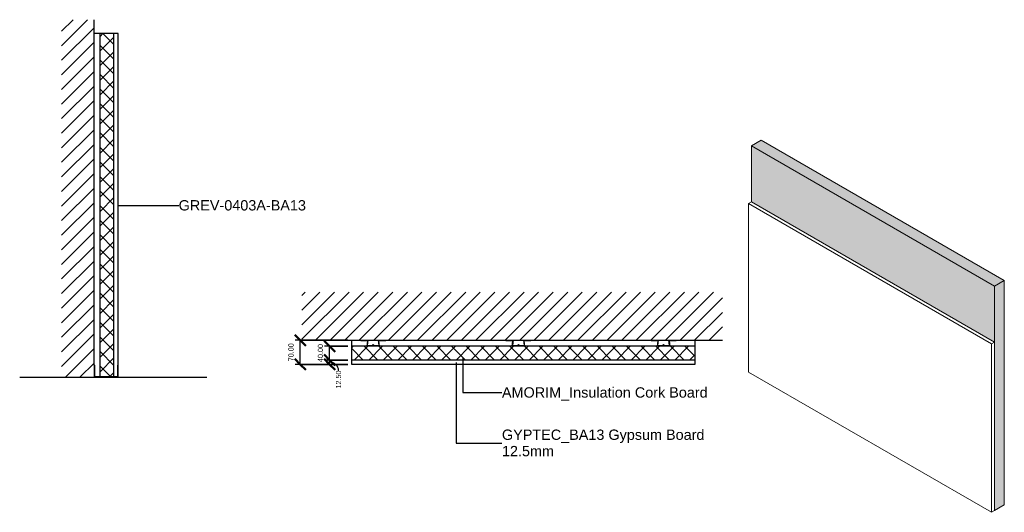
# Model space of a CAD drawing. Header units: millimetres. Extents: x -324 to 2541, y -393 to 1041.
import ezdxf

# ---------------------------------------------------------------- set-up
doc = ezdxf.new("R2010")
doc.units = ezdxf.units.MM
for name, color, linetype, lineweight in [('A-ANNO-DIMS', 211, 'Continuous', 30), ('A-ANNO-DIMS-10', 211, 'Continuous', 30), ('A-ANNO-IDEN', 131, 'Continuous', 30), ('A-DETL-GENF', 92, 'Continuous', 18), ('A-DETL-THIN', 151, 'Continuous', 25), ('A-FLOR-LEVL', 51, 'Continuous', 30), ('A-PART', 2, 'Continuous', 18), ('A-WALL', 113, 'Continuous', 25), ('A-WALL-IDEN', 211, 'Continuous', 30), ('A-WALL-PATT', 111, 'Continuous', 25), ('I-WALL', 2, 'Continuous', 25)]:
    doc.layers.add(name, color=color, linetype=linetype, lineweight=lineweight)
doc.styles.add('Arial', font='arial.ttf', dxfattribs={"height": 30})
doc.styles.add('Arial_1', font='arial.ttf', dxfattribs={"height": 15})
doc.dimstyles.new('Diagonal', dxfattribs={"dimscale": 304.8, "dimtxt": 15.303891, "dimasz": 0.104167, "dimexe": 0.049213, "dimexo": 0.032808, "dimgap": 0.049213, "dimtad": 1, "dimrnd": 0.01, "dimzin": 0, "dimdsep": 46, "dimtxsty": 'Arial_1', "dimblk1": 'OBLIQUE', "dimblk2": 'OBLIQUE', "dimsah": 1, "dimcen": 0.09, "dimazin": 0, "dimtfac": 1, "dimtdec": 4, "dimtix": 1, "dimtmove": 0, "dimatfit": 3, "dimfxl": 1, "dimtvp": 1, "dimtolj": 1, "dimtzin": 0, "dimarcsym": 2})
doc.dimstyles.new('Diagonal_1', dxfattribs={"dimscale": 304.8, "dimtxt": 15.303891, "dimasz": 0.104167, "dimexe": 0.049213, "dimexo": 0.032808, "dimgap": 0.049213, "dimtad": 1, "dimrnd": 0.01, "dimzin": 0, "dimdsep": 46, "dimtxsty": 'Arial_1', "dimblk1": 'OBLIQUE', "dimblk2": 'OBLIQUE', "dimsah": 1, "dimcen": 0.09, "dimazin": 0, "dimtfac": 1, "dimtdec": 4, "dimtix": 1, "dimtmove": 1, "dimatfit": 3, "dimfxl": 1, "dimtvp": 1, "dimtolj": 1, "dimtzin": 0, "dimarcsym": 2})

# ---------------------------------------------------------------- blocks, each defined once
blk = doc.blocks.new('metal-framing_raia - 70mm-7427-Section 1')
at = {"layer": 'A-DETL-GENF'}
for p, q in [((-105.5, 35), (-107.5, 35)), ((-107.5, 35), (-107.5, 0)), ((-107.5, 6), (-107.5, 29)), ((-105.5, 2), (-105.5, 35)), ((-105.5, 29), (-105.5, 6)), ((-37.5, 35), (-39.5, 35)), ((-39.5, 35), (-39.5, 2)), ((-39.5, 29), (-39.5, 6)), ((-37.5, 0), (-37.5, 35)), ((-37.5, 6), (-37.5, 29)), ((-107.5, 0), (-37.5, 0)), ((-39.5, 2), (-105.5, 2))]:
    blk.add_line(p, q, dxfattribs=at)
blk = doc.blocks.new('Repeating Detail - 33mm-15233-Level 1')
at = {"layer": 'A-DETL-GENF'}
for p, q in [((-38, 17), (-60, 17)), ((-60, 17), (-60, 15)), ((-60, 15), (-40.3, 15)), ((-40.3, 15), (-42.3, 0)), ((-42.3, 0), (-25.5, 0)), ((-40, 2), (-38, 17)), ((-26.4, 2), (-40, 2)), ((-23.6, 4.8), (-26.4, 2)), ((-25.5, 0), (-23.6, 2)), ((-20.8, 2), (-23.6, 4.8)), ((-23.6, 2), (-21.6, 0)), ((-7.1, 2), (-20.8, 2)), ((13, 17), (-9.1, 17)), ((-9.1, 17), (-7.1, 2)), ((-4.8, 0), (-6.8, 15)), ((-6.8, 15), (13, 15)), ((13, 15), (13, 17)), ((384.5, 17), (362.5, 17)), ((362.5, 17), (362.5, 15)), ((362.5, 15), (382.2, 15)), ((382.2, 15), (380.2, 0)), ((382.5, 2), (384.5, 17)), ((396.1, 2), (382.5, 2)), ((398.9, 4.8), (396.1, 2)), ((397, 0), (398.9, 2)), ((401.7, 2), (398.9, 4.8)), ((398.9, 2), (400.9, 0)), ((415.4, 2), (401.7, 2)), ((435.5, 17), (413.4, 17)), ((413.4, 17), (415.4, 2)), ((417.7, 0), (415.7, 15)), ((415.7, 15), (435.5, 15)), ((435.5, 15), (435.5, 17)), ((807, 17), (785, 17)), ((785, 17), (785, 15)), ((785, 15), (804.7, 15)), ((804.7, 15), (802.7, 0)), ((805, 2), (807, 17)), ((818.6, 2), (805, 2)), ((821.4, 4.8), (818.6, 2)), ((819.5, 0), (821.4, 2)), ((824.2, 2), (821.4, 4.8)), ((821.4, 2), (823.4, 0)), ((837.9, 2), (824.2, 2)), ((858, 17), (835.9, 17)), ((835.9, 17), (837.9, 2)), ((840.2, 0), (838.2, 15)), ((838.2, 15), (858, 15)), ((858, 15), (858, 17)), ((-21.6, 0), (-4.8, 0)), ((380.2, 0), (397, 0)), ((400.9, 0), (417.7, 0)), ((802.7, 0), (819.5, 0)), ((823.4, 0), (840.2, 0))]:
    blk.add_line(p, q, dxfattribs=at)
blk = doc.blocks.new('DIMBLOCK1-Level 1')
at = {"layer": 'A-ANNO-DIMS-10', "lineweight": 50}
for p, q in [((492.2, 107.7), (476.4, 123.6)), ((492.2, 107.7), (508.1, 91.9)), ((492.2, 37.7), (476.4, 53.6)), ((492.2, 37.7), (508.1, 21.9))]:
    blk.add_line(p, q, dxfattribs=at)
at = {"layer": 'A-ANNO-DIMS-10'}
for p, q in [((631.1, 107.7), (477.2, 107.7)), ((492.2, 37.7), (492.2, 107.7)), ((492.2, 107.7), (631.1, 107.7)), ((631.1, 37.7), (477.2, 37.7)), ((492.2, 37.7), (631.1, 37.7))]:
    blk.add_line(p, q, dxfattribs=at)
at = {"layer": 'A-ANNO-DIMS-10', "color": 0, "insert": (457.8, 46.7), "char_height": 15, "width": 62.44, "attachment_point": 1, "rotation": 90, "line_spacing_factor": 0.941778, "style": 'Arial_1'}
blk.add_mtext('70.00', dxfattribs=at)
blk = doc.blocks.new('_Oblique')
at = {"color": 0, "linetype": 'ByBlock', "lineweight": -2}
blk.add_line((-0.5, -0.5), (0.5, 0.5), dxfattribs=at)
blk = doc.blocks.new('DIMBLOCK2-Level 1')
at = {"layer": 'A-ANNO-DIMS-10', "lineweight": 50}
for p, q in [((577.8, 50.2), (561.9, 66.1)), ((577.8, 37.7), (561.9, 53.6)), ((577.8, 50.2), (593.7, 34.4)), ((577.8, 37.7), (593.7, 21.9))]:
    blk.add_line(p, q, dxfattribs=at)
at = {"layer": 'A-ANNO-DIMS-10'}
for p, q in [((631.1, 50.2), (562.8, 50.2)), ((631.1, 37.7), (562.8, 37.7)), ((577.8, 37.7), (577.8, 50.2)), ((577.8, 50.2), (631.1, 50.2)), ((577.8, 37.7), (631.1, 37.7))]:
    blk.add_line(p, q, dxfattribs=at)
blk.add_ellipse((577.8, 19.3), major_axis=(-25.9, 0), ratio=0.952083, start_param=3.141593, end_param=4.712389, dxfattribs=at)
at = {"layer": 'A-ANNO-DIMS-10', "color": 0, "insert": (596, -32.7), "char_height": 15, "width": 62.44, "attachment_point": 1, "rotation": 90, "line_spacing_factor": 0.941778, "style": 'Arial_1'}
blk.add_mtext('12.50', dxfattribs=at)
blk = doc.blocks.new('DIMBLOCK3-Level 1')
at = {"layer": 'A-ANNO-DIMS-10', "lineweight": 50}
for p, q in [((577.8, 90.2), (561.9, 106.1)), ((577.8, 90.2), (593.7, 74.4)), ((577.8, 50.2), (561.9, 66.1)), ((577.8, 50.2), (593.7, 34.4))]:
    blk.add_line(p, q, dxfattribs=at)
at = {"layer": 'A-ANNO-DIMS-10'}
for p, q in [((631.1, 90.2), (562.8, 90.2)), ((577.8, 50.2), (577.8, 90.2)), ((577.8, 90.2), (631.1, 90.2)), ((631.1, 50.2), (562.8, 50.2)), ((577.8, 50.2), (631.1, 50.2))]:
    blk.add_line(p, q, dxfattribs=at)
at = {"layer": 'A-ANNO-DIMS-10', "color": 0, "insert": (543.3, 44.2), "char_height": 15, "width": 62.44, "attachment_point": 1, "rotation": 90, "line_spacing_factor": 0.941778, "style": 'Arial_1'}
blk.add_mtext('40.00', dxfattribs=at)

msp = doc.modelspace()

# ---------------------------------------------------------------- hatches: boundary and pattern name
at = {"layer": 'A-DETL-GENF'}
h = msp.add_hatch(dxfattribs=at)
h.set_pattern_fill('FP_2', style=0, pattern_type=2)
h.set_pattern_definition([(45, (-39.827, 1000), (-21.2132, 21.2132), [])])
h.paths.add_polyline_path([(-107.5, 0), (-107.5, 1040.534), (-202.187, 1040.534), (-202.187, 0)])
h = msp.add_hatch(dxfattribs=at)
h.set_pattern_fill('FP_4', style=0, pattern_type=2)
h.set_pattern_definition([(45, (641.1, 0), (-21.2132, 21.2132), [])])
h.paths.add_polyline_path([(1535.107, 107.75), (1720.957, 107.75), (1720.957, 247.627), (497.249, 247.627), (497.249, 107.75), (1532.822, 107.75)])
at = {"layer": 'A-PART'}
for points in [[(2512.563, 265.463), (2540.848, 281.793), (1833.741, 690.042), (1805.456, 673.712)], [(2512.563, 102.164), (2512.563, 265.463), (1805.456, 673.712), (1805.456, 510.412), (2503.724, 107.267)], [(2512.563, -387.734), (2540.848, -371.404), (2540.848, 281.793), (2512.563, 265.463)]]:
    msp.add_hatch(color=256, dxfattribs=at).paths.add_polyline_path(points)
at = {"layer": 'A-WALL-PATT', "lineweight": 18}
h = msp.add_hatch(dxfattribs=at)
h.set_pattern_fill('FP_1', color=256, style=0, pattern_type=2)
h.set_pattern_definition([(45, (-39.827, 1000), (-21.2132, 21.2132), []), (135, (-39.827, 1000), (-21.2132, -21.2132), [])])
h.paths.add_polyline_path([(-50.25, 2), (-50.25, 1000), (-90.25, 1000), (-90.25, 2)])
h = msp.add_hatch(dxfattribs=at)
h.set_pattern_fill('FP_3', color=256, style=0, pattern_type=2)
h.set_pattern_definition([(45, (641.1, 0), (-21.2132, 21.2132), []), (135, (641.1, 0), (-21.2132, -21.2132), [])])
h.paths.add_polyline_path([(1641.101, 50.25), (1641.101, 90.25), (641.101, 90.25), (641.101, 50.25), (1087.292, 50.25)])

# ---------------------------------------------------------------- linework, layer by layer
at = {"layer": 'A-ANNO-IDEN'}
for p, q in [((965.612, 57.327), (965.612, -44.484)), ((945.612, 42.935), (945.612, -191.308)), ((965.612, -44.484), (1079.119, -44.484)), ((945.612, -191.308), (1079.119, -191.358))]:
    msp.add_line(p, q, dxfattribs=at)
at = {"layer": 'A-DETL-THIN'}
for p, q in [((-107.5, 35), (-107.5, 1040.534)), ((497.249, 107.75), (668.101, 107.75)), ((690.107, 107.75), (718.982, 107.75)), ((741.101, 107.75), (1090.601, 107.75)), ((1112.607, 107.75), (1141.482, 107.75)), ((1163.601, 107.75), (1513.101, 107.75)), ((1535.107, 107.75), (1563.982, 107.75)), ((1586.101, 107.75), (1720.957, 107.75)), ((-202.187, 0), (-107.5, 0))]:
    msp.add_line(p, q, dxfattribs=at)
at = {"layer": 'A-FLOR-LEVL'}
msp.add_line((-324.116, 0), (220.622, 0), dxfattribs=at)
at = {"layer": 'A-PART'}
for p, q in [((1833.741, 690.042), (1805.456, 673.712)), ((1833.741, 690.042), (2540.848, 281.793)), ((1805.456, 673.712), (2512.563, 265.463)), ((1805.456, 510.412), (1805.456, 673.712)), ((1805.456, 510.412), (1796.618, 505.309)), ((2503.724, 97.061), (1796.618, 505.309)), ((1796.618, 505.309), (1796.618, 15.411)), ((1805.456, 510.412), (2512.563, 102.164)), ((2540.848, 281.793), (2512.563, 265.463)), ((2512.563, 265.463), (2512.563, -387.734)), ((2540.848, 281.793), (2540.848, -371.404)), ((2512.563, 102.164), (2503.724, 97.061)), ((2503.724, -392.837), (2503.724, 97.061)), ((2512.563, 102.164), (2512.563, -387.734)), ((1796.618, 15.411), (2503.724, -392.837)), ((2540.848, -371.404), (2512.563, -387.734)), ((2512.563, -387.734), (2503.724, -392.837))]:
    msp.add_line(p, q, dxfattribs=at)
at = {"layer": 'A-WALL'}
for p, q in [((-90.25, 2), (-90.25, 1000)), ((-50.25, 2), (-50.25, 1000)), ((1641.101, 90.25), (641.101, 90.25)), ((1641.101, 50.25), (641.101, 50.25))]:
    msp.add_line(p, q, dxfattribs=at)
at = {"layer": 'A-WALL-IDEN'}
msp.add_line((-37.75, 500), (138.48, 500), dxfattribs=at)
at = {"layer": 'I-WALL'}
for p, q in [((-37.75, 1000), (-107.5, 1000)), ((-37.75, 35), (-37.75, 1000)), ((641.101, 107.75), (641.101, 37.75)), ((1641.101, 37.75), (1641.101, 107.75)), ((641.101, 37.75), (1641.101, 37.75))]:
    msp.add_line(p, q, dxfattribs=at)

# ---------------------------------------------------------------- block references
at = {"layer": 'A-DETL-GENF'}
for name, p in [('Repeating Detail - 33mm-15233-Level 1', (728.101, 90.75)), ('metal-framing_raia - 70mm-7427-Section 1', (0, 0))]:
    msp.add_blockref(name, p, dxfattribs=at)

# ---------------------------------------------------------------- texts
at = {"layer": 'A-ANNO-IDEN', "char_height": 30, "attachment_point": 1, "style": 'Arial'}
for s, insert, width in [('AMORIM_Insulation Cork Board', (1079.119, -29.049), 736.75081), ('GYPTEC_BA13 Gypsum Board', (1079.119, -152.073), 726.32887), ('12.5mm', (1079.119, -199.698), 189.19825)]:
    msp.add_mtext(s, dxfattribs=dict(at, insert=insert, width=width))
at = {"layer": 'A-WALL-IDEN', "insert": (138.48, 515.435), "char_height": 30, "width": 456.16019, "attachment_point": 1, "style": 'Arial'}
msp.add_mtext('GREV-0403A-BA13', dxfattribs=at)

# ---------------------------------------------------------------- dimensions: what is measured, and where the dimension line sits
at = {"layer": 'A-ANNO-DIMS'}
for base, p1, p2, override, picture, middle in [((492.249, 107.75), (641.101, 37.75), (641.101, 107.75), {"dimpost": '<>', "dimfxl": 70}, 'DIMBLOCK1-Level 1', (469.591, 72.75)), ((577.795, 90.25), (641.101, 50.25), (641.101, 90.25), {"dimpost": '<>', "dimfxl": 40}, 'DIMBLOCK3-Level 1', (555.136, 70.25))]:
    dim = msp.add_linear_dim(base=base, p1=p1, p2=p2, angle=90, dimstyle='Diagonal', override=override, dxfattribs=at)
    dim.commit()
    dim.dimension.update_dxf_attribs({"geometry": picture, "text_midpoint": middle})
dim = msp.add_linear_dim(base=(577.795, 50.25), p1=(641.101, 37.75), p2=(641.101, 50.25), angle=90, dimstyle='Diagonal_1', override={"dimpost": '<>', "dimfxl": 12.5}, dxfattribs=at)
dim.commit()
dim.dimension.update_dxf_attribs({"geometry": 'DIMBLOCK2-Level 1', "text_midpoint": (605.997, -1.475), "dimtype": 160, "text_rotation": 90})

doc.saveas('drawing.dxf')
